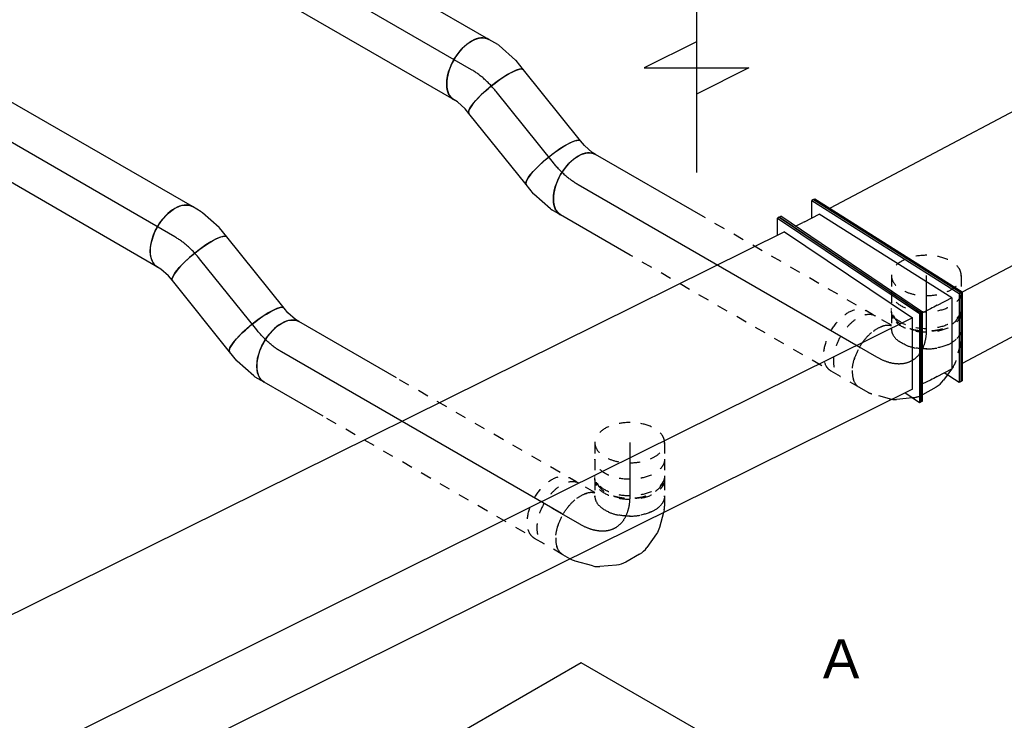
# Model space of a CAD drawing. Extents: x -138812 to 250702, y -18987 to 104055.
# Tile 19 of 193: x 12670 to 14927, y 23273 to 24878. Entities that reach past the tile are written whole.
import ezdxf
from ezdxf.enums import TextEntityAlignment as Align

# ---------------------------------------------------------------- set-up
doc = ezdxf.new("R2010")
doc.units = 0
doc.header["$LTSCALE"] = 50
doc.linetypes.add('CENTER2', pattern=[28.575, 19.05, -3.175, 3.175, -3.175])
doc.linetypes.add('STREEPJES', pattern=[0.1, 0.05, -0.05])
doc.layers.get('0').update_dxf_attribs({"linetype": 'CONTINUOUS'})
for name, color, linetype in [('lMcht retour bestaand_PR', 1, 'CONTINUOUS'), ('lucht retour bestaand', 8, 'CONTINUOUS'), ('WL570---_RETOUR', 112, 'CONTINUOUS'), ('WL570---_RETOUR_HL', 8, 'CONTINUOUS'), ('WL570---_RETOUR_RST', 2, 'CONTINUOUS'), ('WL570---_RETOUR_RST_HL', 1, 'CONTINUOUS'), ('WM570---_RETOUR_PR', 1, 'CONTINUOUS'), ('WM570---_RETOUR_RST_PR', 1, 'CONTINUOUS')]:
    doc.layers.add(name, color=color, linetype=linetype)
doc.styles.add('BURO-018', font='ARIAL.TTF', dxfattribs={"height": 90})

# ---------------------------------------------------------------- blocks, each defined once
blk = doc.blocks.new('*U705')
at = {"color": 0, "ltscale": 10}
for p, q in [((-147.3, 82.8, -3000), (-51.8, 263.3, -3000)), ((-143.1, 82.8, -3000), (-47.6, 263.3, -3000)), ((-51.8, 263.3, -3000), (-47.6, 263.3, -3000)), ((-47.6, 263.3, -3000), (-27.3, 227.9, -3000)), ((1763, 82.8, -3000), (1858.5, 263.3, -3000)), ((1767.2, 82.8, -3000), (1862.6, 263.3, -3000)), ((1862.6, 263.3, -3000), (1858.5, 263.3, -3000)), ((-47.2, 227.9, -3000), (-123.6, 83.6, -3000)), ((-47.2, 227.9, -3000), (1839.8, 227.9, -3000)), ((-147.3, 82.8, -3000), (-143.1, 82.8, -3000)), ((51.8, -263.3, -3000), (-147.3, 82.8, -3000)), ((56, -263.3, -3000), (-143.1, 82.8, -3000)), ((55.6, -227.9, -3000), (-123.6, 83.6, -3000)), ((-123.6, 83.6, -3000), (1763.4, 83.6, -3000)), ((1767.2, 82.8, -3000), (1763, 82.8, -3000)), ((1962.1, -263.3, -3000), (1763, 82.8, -3000)), ((1966.2, -263.3, -3000), (1767.2, 82.8, -3000)), ((55.6, -227.9, -3000), (1941.7, -227.9, -3000)), ((74.7, -227.9, -3000), (56, -263.3, -3000)), ((51.8, -263.3, -3000), (56, -263.3, -3000)), ((1966.2, -263.3, -3000), (1962.1, -263.3, -3000))]:
    blk.add_line(p, q, dxfattribs=at)
at = {"layer": 'lMcht retour bestaand_PR', "color": 1, "style": 'BURO-018'}
blk.add_attdef('POSNR', text='', height=90, dxfattribs=at).set_placement((0, 0), align=Align.MIDDLE)
blk = doc.blocks.new('*U847')
at = {"color": 8, "linetype": 'STREEPJES', "ltscale": 10}
for p, q in [((0, 80, -3772.5), (75.4, 80, -3772.5)), ((7.9, -80, -3772.5), (75.4, -80, -3772.5))]:
    blk.add_line(p, q, dxfattribs=at)
blk.add_ellipse((0, 0, -3772.5), major_axis=(0, 80), ratio=0.57735, start_param=3.301141, end_param=6.283185, dxfattribs=at)
at = {"color": 8, "linetype": 'STREEPJES', "ltscale": 10, "extrusion": (6.29482e-17, -2.77556e-17, -1)}
blk.add_ellipse((75.4, 0, -3772.5), major_axis=(0, 80), ratio=0.57735, start_param=0, end_param=3.141593, dxfattribs=at)
at = {"layer": 'WL570---_RETOUR_HL', "linetype": 'CENTER2'}
blk.add_line((0, 0, -3772.5), (75.4, 0, -3772.5), dxfattribs=at)
at = {"layer": 'WM570---_RETOUR_PR', "color": 1, "style": 'BURO-018'}
blk.add_attdef('POSNR', text='', height=90, dxfattribs=at).set_placement((0, 0), align=Align.MIDDLE)
blk = doc.blocks.new('*U848')
at = {"color": 8, "linetype": 'STREEPJES', "ltscale": 10}
for p, q in [((-154.3, 76, -3864.9), (-162.5, 76, -3864.9)), ((-130.6, 80, -3864.9), (-107.4, 80, -3864.9)), ((-98.6, 78.8, -3864.9), (-58.1, 68, -3864.9)), ((-43.6, 61.2, -3864.9), (-24.7, 47.9, -3864.9)), ((27.8, -30.5, -3864.9), (27.9, -31.7, -3864.9)), ((-154.3, -76, -3864.9), (-162.5, -76, -3864.9)), ((29.8, -84.3, -3864.9), (19, -124.8, -3864.9)), ((15.6, -133, -3864.9), (4, -153.1, -3864.9))]:
    blk.add_line(p, q, dxfattribs=at)
at = {"color": 0, "ltscale": 10}
for p, q in [((-24.7, 47.9, -3864.9), (-12.5, 39.3, -3864.9)), ((2.8, 22.7, -3864.9), (20.8, -8.6, -3864.9)), ((27.9, -31.7, -3864.9), (31.2, -68.4, -3864.9))]:
    blk.add_line(p, q, dxfattribs=at)
at = {"color": 8, "linetype": 'STREEPJES', "ltscale": 10}
for centre, major_axis, ratio, start_param, end_param in [((-168.8, 0, -3864.9), (0, 76), 0.57735, 3.34014, 6.084638), ((-130.6, 0, -3864.9), (0, 80), 0.57735, 3.141593, 6.283185), ((-113.4, 0, -3864.9), (10.5, 79.7), 0.646887, 6.198226, 6.368145), ((-49, -69.5, -3864.9), (-80.2, 6.9), 0.750739, 3.009293, 3.092039)]:
    blk.add_ellipse(centre, major_axis=major_axis, ratio=ratio, start_param=start_param, end_param=end_param, dxfattribs=at)
at = {"color": 8, "linetype": 'STREEPJES', "ltscale": 10, "extrusion": (5.55112e-17, -1.11022e-16, -1)}
for centre, major_axis, ratio, start_param, end_param in [((-84.7, -7.7, -3864.9), (-34.1, -73), 0.750739, 3.009293, 3.273893), ((-51.3, -43.7, -3864.9), (76.9, 24.3), 0.803023, 6.107746, 6.458625), ((-65.3, -113.1, -3864.9), (69.3, -40), 0.57735, 0, 2.982045), ((-56.7, -98.2, -3864.9), (74.3, -30.8), 0.646887, 6.198226, 6.368145)]:
    blk.add_ellipse(centre, major_axis=major_axis, ratio=ratio, start_param=start_param, end_param=end_param, dxfattribs=at)
at = {"color": 0, "ltscale": 10}
for centre, major_axis, ratio, start_param, end_param in [((-63.5, -22.6, -3864.9), (59.5, 54.4), 0.803023, 6.107746, 6.458625), ((-49, -69.5, -3864.9), (-80.2, 6.9), 0.750739, 3.092039, 3.273893)]:
    blk.add_ellipse(centre, major_axis=major_axis, ratio=ratio, start_param=start_param, end_param=end_param, dxfattribs=at)
at = {"layer": 'WL570---_RETOUR_HL', "linetype": 'CENTER2', "extrusion": (5.55112e-17, -1.11022e-16, -1)}
blk.add_ellipse((-196, -113.1, -3864.9), major_axis=(-138.6, -80), ratio=0.57735, start_param=2.356194, end_param=3.926991, dxfattribs=at)
at = {"layer": 'WM570---_RETOUR_PR', "color": 1, "style": 'BURO-018'}
blk.add_attdef('POSNR', text='', height=90, dxfattribs=at).set_placement((0, 0), align=Align.MIDDLE)
blk = doc.blocks.new('*U849')
at = {"color": 8, "linetype": 'STREEPJES', "ltscale": 10}
for p, q in [((-42.2, 80, -3987.1), (-4.1, 80, -3987.1)), ((4.1, 80, -3987.1), (42.2, 80, -3987.1)), ((-42.2, -80, -3987.1), (-4.1, -80, -3987.1)), ((4.1, -80, -3987.1), (42.2, -80, -3987.1))]:
    blk.add_line(p, q, dxfattribs=at)
at = {"color": 8, "linetype": 'STREEPJES', "ltscale": 10, "extrusion": (5.55112e-17, -1.11022e-16, -1)}
for centre, major_axis, start_param, end_param in [((-42.2, 0, -3987.1), (0, 80), 0, 3.141593), ((-4.1, 0, -3987.1), (0, 80), 0, 3.141593), ((4.1, 0, -3987.1), (0, 80), 0, 3.230096), ((4.1, 0, -3987.1), (0, 80), 6.194681, 6.280044), ((4.1, 0, -3987.1), (0, 76), 0.198548, 2.943045), ((42.2, 0, -3987.1), (0, 80), 0, 3.141593)]:
    blk.add_ellipse(centre, major_axis=major_axis, ratio=0.57735, start_param=start_param, end_param=end_param, dxfattribs=at)
at = {"layer": 'WL570---_RETOUR_HL', "linetype": 'CENTER2'}
blk.add_line((-42.2, 0, -3987.1), (42.2, 0, -3987.1), dxfattribs=at)
at = {"layer": 'WM570---_RETOUR_PR', "color": 1, "style": 'BURO-018'}
blk.add_attdef('POSNR', text='', height=90, dxfattribs=at).set_placement((0, 0), align=Align.MIDDLE)
blk = doc.blocks.new('*U850')
at = {"color": 8, "linetype": 'STREEPJES', "ltscale": 10}
for p, q in [((0, 80, -4043.6), (37.7, 80, -4043.6)), ((0, -80, -4043.6), (37.7, -80, -4043.6))]:
    blk.add_line(p, q, dxfattribs=at)
for start_param, end_param in [(0, 3.141593), (3.141593, 6.283185)]:
    blk.add_ellipse((0, 0, -4043.6), major_axis=(0, 80), ratio=0.57735, start_param=start_param, end_param=end_param, dxfattribs=at)
at = {"color": 8, "linetype": 'STREEPJES', "ltscale": 10, "extrusion": (-8.32667e-17, -5.55112e-17, -1)}
blk.add_ellipse((37.7, 0, -4043.6), major_axis=(0, 80), ratio=0.57735, start_param=0, end_param=3.141593, dxfattribs=at)
at = {"layer": 'WL570---_RETOUR_HL', "linetype": 'CENTER2'}
blk.add_line((0, 0, -4043.6), (37.7, 0, -4043.6), dxfattribs=at)
at = {"layer": 'WM570---_RETOUR_PR', "color": 1, "style": 'BURO-018'}
blk.add_attdef('POSNR', text='', height=90, dxfattribs=at).set_placement((0, 0), align=Align.MIDDLE)
blk = doc.blocks.new('*U861')
at = {"color": 0, "ltscale": 10}
for p, q in [((-194.4, 82.8, -4297.2), (-99, 263.3, -4297.2)), ((-190.3, 82.8, -4297.2), (-94.8, 263.3, -4297.2)), ((-99, 263.3, -4297.2), (-94.8, 263.3, -4297.2)), ((-0.8, 261.9, -4297.2), (-96.2, 81.5, -4297.2)), ((-94.8, 263.3, -4297.2), (-74.5, 227.9, -4297.2)), ((3.5, 261.8, -4297.2), (-92, 81.4, -4297.2)), ((3.5, 261.8, -4297.2), (-0.8, 261.9, -4297.2)), ((-170.8, 83.6, -4297.2), (-94.4, 227.9, -4297.2)), ((-56.9, 227.9, -4297.2), (-94.4, 227.9, -4297.2)), ((-39.2, 227.7, -4297.2), (-19.2, 227.1, -4297.2)), ((-194.4, 82.8, -4297.2), (-190.3, 82.8, -4297.2)), ((4.6, -263.3, -4297.2), (-194.4, 82.8, -4297.2)), ((8.8, -263.3, -4297.2), (-190.3, 82.8, -4297.2)), ((-170.8, 83.6, -4297.2), (8.4, -227.9, -4297.2)), ((-170.8, 83.6, -4297.2), (-133.2, 83.6, -4297.2)), ((-115.6, 83.3, -4297.2), (-95.6, 82.7, -4297.2)), ((-92, 81.4, -4297.2), (-96.2, 81.5, -4297.2)), ((-96.2, 81.5, -4297.2), (88.2, -264.4, -4297.2)), ((-92, 81.4, -4297.2), (92.4, -264.5, -4297.2)), ((45.9, -227.9, -4297.2), (8.4, -227.9, -4297.2)), ((27.5, -227.9, -4297.2), (8.8, -263.3, -4297.2)), ((69, -228.5, -4297.2), (50.3, -228, -4297.2)), ((4.6, -263.3, -4297.2), (8.8, -263.3, -4297.2)), ((92.4, -264.5, -4297.2), (88.2, -264.4, -4297.2))]:
    blk.add_line(p, q, dxfattribs=at)
at = {"color": 0, "ltscale": 10, "extrusion": (4.43261e-17, 1.02151e-16, -1)}
for centre, major_axis in [((182.1, -187.6, -4297.2), (-530.6, 280.7)), ((105.7, -331.9, -4297.2), (-530.6, 280.7)), ((105.7, -331.9, -4297.2), (-132.8, 70.3))]:
    blk.add_ellipse(centre, major_axis=major_axis, ratio=0.57735, start_param=0.829043, end_param=0.863949, dxfattribs=at)
at = {"layer": 'lMcht retour bestaand_PR', "color": 1, "style": 'BURO-018'}
blk.add_attdef('POSNR', text='', height=90, dxfattribs=at).set_placement((0, 0), align=Align.MIDDLE)
blk = doc.blocks.new('*U882')
at = {"ltscale": 10}
blk.add_hatch(color=0, dxfattribs=at).paths.add_polyline_path([(49, 0), (169, 30), (169, -30)])
at = {"color": 0, "ltscale": 10}
for p, q in [((0, 124, -1926.4), (24.5, 124, -1926.4)), ((409, -120, -1926.4), (409, 120, -1926.4)), ((409, 120, -1926.4), (469, 0, -1926.4)), ((-40.8, 100, -1926.4), (0, 100, -1926.4)), ((49, 0, -1926.4), (649, 0, -1926.4)), ((349, 0, -1926.4), (409, -120, -1926.4)), ((-40.8, -100, -1926.4), (0, -100, -1926.4)), ((0, -124, -1926.4), (24.5, -124, -1926.4))]:
    blk.add_line(p, q, dxfattribs=at)
for centre, major_axis, start_param, end_param in [((0, 0, -1926.4), (0, 124), 0, 0.633152), ((0, 0, -1926.4), (0, 124), 3.141593, 6.283185), ((-40.8, 0, -1926.4), (0, 100), 0, 0.215214), ((-40.8, 0, -1926.4), (0, 100), 3.141593, 6.283185), ((-40.8, 0, -1926.4), (0, 100), 2.926378, 3.141593), ((0, 0, -1926.4), (0, 124), 2.508441, 3.141593)]:
    blk.add_ellipse(centre, major_axis=major_axis, ratio=0.57735, start_param=start_param, end_param=end_param, dxfattribs=at)
at = {"color": 0, "ltscale": 10, "extrusion": (5.55112e-17, -1.11022e-16, -1)}
for centre, major_axis in [((24.5, 0, -1926.4), (0, 124)), ((0, 0, -1926.4), (0, 100))]:
    blk.add_ellipse(centre, major_axis=major_axis, ratio=0.57735, start_param=0, end_param=3.141593, dxfattribs=at)
at = {"layer": 'WL570---_RETOUR_RST', "color": 1, "style": 'BURO-018'}
for tag in ['MC', 'Q']:
    blk.add_attdef(tag, text='', height=90, dxfattribs=at).set_placement((0, 0), align=Align.MIDDLE)
at = {"layer": 'WM570---_RETOUR_RST_PR', "color": 1, "style": 'BURO-018'}
blk.add_attdef('POSNR', text='', height=90, dxfattribs=at).set_placement((0, 0), align=Align.MIDDLE)
blk = doc.blocks.new('*U915')
at = {"color": 0, "ltscale": 10}
for p, q in [((0, 80, -3100.2), (757, 80, -3100.2)), ((0, -80, -3100.2), (757, -80, -3100.2))]:
    blk.add_line(p, q, dxfattribs=at)
blk.add_ellipse((0, 0, -3100.2), major_axis=(0, 80), ratio=0.57735, start_param=3.141593, end_param=6.283185, dxfattribs=at)
at = {"layer": 'WL570---_RETOUR_HL', "linetype": 'CENTER2'}
blk.add_line((0, 0, -3100.2), (757, 0, -3100.2), dxfattribs=at)
at = {"layer": 'WM570---_RETOUR_PR', "color": 1, "style": 'BURO-018'}
blk.add_attdef('POSNR', text='', height=90, dxfattribs=at).set_placement((0, 0), align=Align.MIDDLE)
blk = doc.blocks.new('*U916')
at = {"color": 8, "linetype": 'STREEPJES', "ltscale": 10}
for p, q in [((0, 80, -3737.2), (557.2, 80, -3737.2)), ((0, -80, -3737.2), (456.1, -80, -3737.2))]:
    blk.add_line(p, q, dxfattribs=at)
at = {"color": 0, "ltscale": 10}
for p, q in [((557.2, 80, -3737.2), (741.1, 80, -3737.2)), ((456.1, -80, -3737.2), (741.1, -80, -3737.2))]:
    blk.add_line(p, q, dxfattribs=at)
at = {"color": 8, "linetype": 'STREEPJES', "ltscale": 10}
blk.add_ellipse((0, 0, -3737.2), major_axis=(0, 80), ratio=0.57735, start_param=3.141593, end_param=6.283185, dxfattribs=at)
at = {"color": 0, "ltscale": 10, "extrusion": (7.43708e-18, -5.9805e-17, -1)}
blk.add_ellipse((741.1, 0, -3737.2), major_axis=(0, 80), ratio=0.57735, start_param=0, end_param=3.141593, dxfattribs=at)
at = {"layer": 'WL570---_RETOUR_HL', "linetype": 'CENTER2'}
blk.add_line((0, 0, -3737.2), (741.1, 0, -3737.2), dxfattribs=at)
at = {"layer": 'WM570---_RETOUR_PR', "color": 1, "style": 'BURO-018'}
blk.add_attdef('POSNR', text='', height=90, dxfattribs=at).set_placement((0, 0), align=Align.MIDDLE)
blk = doc.blocks.new('*U917')
at = {"color": 0, "ltscale": 10}
for p, q in [((-35, 80, -3188.4), (-11.7, 80, -3188.4)), ((-7.7, 79.6, -3188.4), (41.9, 69.4, -3188.4)), ((41.9, 69.4, -3188.4), (43.2, 69.1, -3188.4)), ((43.2, 69.1, -3188.4), (68, 59.4, -3188.4)), ((-35, -80, -3188.4), (-25.9, -80, -3188.4)), ((-25.9, -80, -3188.4), (-2.8, -84.7, -3188.4)), ((-2.8, -84.7, -3188.4), (10.2, -89.8, -3188.4))]:
    blk.add_line(p, q, dxfattribs=at)
for centre, major_axis, ratio, start_param, end_param in [((-35, 0, -3188.4), (0, 80), 0.57735, 3.141593, 6.283185), ((-17.8, 0, -3188.4), (8.1, 79.9), 0.497511, 6.232846, 6.333525)]:
    blk.add_ellipse(centre, major_axis=major_axis, ratio=ratio, start_param=start_param, end_param=end_param, dxfattribs=at)
at = {"color": 0, "ltscale": 10, "extrusion": (1.23904e-16, 7.43708e-18, -1)}
blk.add_ellipse((39.1, -15.2, -3188.4), major_axis=(28.9, 74.6), ratio=0.211325, start_param=0, end_param=3.141593, dxfattribs=at)
at = {"layer": 'WL570---_RETOUR_HL', "linetype": 'CENTER2', "extrusion": (1.23904e-16, 7.43708e-18, -1)}
blk.add_ellipse((30.3, -113.2, -3188.4), major_axis=(138.7, -80.1), ratio=0.57735, start_param=3.926991, end_param=4.45059, dxfattribs=at)
at = {"layer": 'WM570---_RETOUR_PR', "color": 1, "style": 'BURO-018'}
blk.add_attdef('POSNR', text='', height=90, dxfattribs=at).set_placement((0, 0), align=Align.MIDDLE)
blk = doc.blocks.new('*U918')
at = {"color": 0, "ltscale": 10}
for p, q in [((0, 80, -3179.3), (209.4, 80, -3179.3)), ((0, -80, -3179.3), (209.4, -80, -3179.3))]:
    blk.add_line(p, q, dxfattribs=at)
blk.add_ellipse((0, 0, -3179.3), major_axis=(0, 80), ratio=0.211325, start_param=3.141593, end_param=6.283185, dxfattribs=at)
at = {"color": 0, "ltscale": 10, "extrusion": (0, 0, -1)}
blk.add_ellipse((209.4, 0, -3179.3), major_axis=(0, 80), ratio=0.211325, start_param=0, end_param=3.141593, dxfattribs=at)
at = {"layer": 'WL570---_RETOUR_HL', "linetype": 'CENTER2'}
blk.add_line((0, 0, -3179.3), (209.4, 0, -3179.3), dxfattribs=at)
at = {"layer": 'WM570---_RETOUR_PR', "color": 1, "style": 'BURO-018'}
blk.add_attdef('POSNR', text='', height=90, dxfattribs=at).set_placement((0, 0), align=Align.MIDDLE)
blk = doc.blocks.new('*U919')
at = {"color": 0, "ltscale": 10}
for p, q in [((-41.9, 80, -3125), (-28.1, 80, -3125)), ((-28.1, 80, -3125), (-4.8, 84, -3125)), ((-4.8, 84, -3125), (3.7, 87.3, -3125)), ((39.9, -70.3, -3125), (61.6, -61.9, -3125)), ((-41.9, -80, -3125), (-15.2, -80, -3125)), ((-15.2, -80, -3125), (-13.9, -79.9, -3125)), ((-13.9, -79.9, -3125), (36, -71.4, -3125))]:
    blk.add_line(p, q, dxfattribs=at)
at = {"color": 0, "ltscale": 10, "extrusion": (1.31461e-17, 6.06551e-17, -1)}
for centre, major_axis, ratio, start_param, end_param in [((32.7, 12.7, -3125), (-28.9, 74.6), 0.57735, 0, 3.141593), ((16.6, 6.4, -3125), (21.4, -77.4), 0.497511, 6.232846, 6.333525)]:
    blk.add_ellipse(centre, major_axis=major_axis, ratio=ratio, start_param=start_param, end_param=end_param, dxfattribs=at)
at = {"color": 0, "ltscale": 10}
blk.add_ellipse((-41.9, 0, -3125), major_axis=(0, 80), ratio=0.211325, start_param=3.141593, end_param=6.283185, dxfattribs=at)
at = {"layer": 'WL570---_RETOUR_HL', "linetype": 'CENTER2'}
blk.add_ellipse((-69.2, 94.6, -3125), major_axis=(158.2, -24.5), ratio=0.57735, start_param=4.974188, end_param=5.497787, dxfattribs=at)
at = {"layer": 'WM570---_RETOUR_PR', "color": 1, "style": 'BURO-018'}
blk.add_attdef('POSNR', text='', height=90, dxfattribs=at).set_placement((0, 0), align=Align.MIDDLE)
blk = doc.blocks.new('*U960')
at = {"color": 0, "ltscale": 10}
for p, q in [((-276.4, 331.6, -5636.7), (-417.2, 87.7, -5636.7)), ((191.5, 331.6, -5636.7), (-276.4, 331.6, -5636.7)), ((-42.5, -73.5, -5636.7), (-276.4, 331.6, -5636.7)), ((425.4, -73.5, -5636.7), (191.5, 331.6, -5636.7)), ((-440.9, 77.8, -5636.7), (-438.9, 81.3, -5636.7)), ((-440.9, 77.8, -5636.7), (-198, -342.9, -5636.7)), ((-413.6, 81.3, -5636.7), (-438.9, 81.3, -5636.7)), ((-438.9, 81.3, -5636.7), (-196, -339.4, -5636.7)), ((-417.2, 87.7, -5636.7), (-183.3, -317.5, -5636.7)), ((-183.3, -317.5, -5636.7), (-42.5, -73.5, -5636.7)), ((425.4, -73.5, -5636.7), (-42.5, -73.5, -5636.7)), ((284.5, -317.5, -5636.7), (425.4, -73.5, -5636.7)), ((-183.3, -317.5, -5636.7), (284.5, -317.5, -5636.7)), ((289.9, -339.4, -5636.7), (277.2, -317.5, -5636.7)), ((-196, -339.4, -5636.7), (-198, -342.9, -5636.7)), ((-198, -342.9, -5636.7), (287.8, -342.9, -5636.7)), ((-196, -339.4, -5636.7), (289.9, -339.4, -5636.7)), ((287.8, -342.9, -5636.7), (289.9, -339.4, -5636.7))]:
    blk.add_line(p, q, dxfattribs=at)
at = {"color": 8, "linetype": 'STREEPJES', "ltscale": 10}
for q in [(-20.7, 205.6, -5636.7), (23.5, 217.4, -5636.7), (81.3, 205.6, -5636.7), (-39.4, 173.2, -5636.7), (137.4, 173.2, -5636.7), (-27.6, 129, -5636.7), (11.6, 84.9, -5636.7), (67.7, 52.5, -5636.7), (125.5, 40.7, -5636.7), (169.7, 52.5, -5636.7), (188.4, 84.9, -5636.7), (176.6, 129, -5636.7)]:
    blk.add_line((74.5, 129, -5636.7), q, dxfattribs=at)
at = {"color": 0, "ltscale": 10}
blk.add_ellipse((74.5, 129, -5636.7), major_axis=(108.3, -62.5), ratio=0.57735, dxfattribs=at)
at = {"layer": 'WL570---_RETOUR_RST_HL', "linetype": 'CENTER2'}
blk.add_circle((0, 0, -5636.7), 0.075, dxfattribs=at)
at = {"layer": 'WL570---_RETOUR_RST', "color": 1, "style": 'BURO-018'}
for tag in ['MC', 'Q']:
    blk.add_attdef(tag, text='', height=90, dxfattribs=at).set_placement((0, 0), align=Align.MIDDLE)
at = {"layer": 'WM570---_RETOUR_RST_PR', "color": 1, "style": 'BURO-018'}
blk.add_attdef('POSNR', text='', height=90, dxfattribs=at).set_placement((0, 0), align=Align.MIDDLE)
blk = doc.blocks.new('*U1016')
at = {"color": 0, "ltscale": 10}
for p, q in [((-142.6, 79, -4327.2), (-51.9, 261.9, -4327.2)), ((-138.4, 79, -4327.2), (-47.7, 261.9, -4327.2)), ((-51.9, 261.9, -4327.2), (-47.7, 261.9, -4327.2)), ((-47.7, 261.9, -4327.2), (-27.5, 226.6, -4327.2)), ((-47.1, 226.6, -4327.2), (-119.6, 80.2, -4327.2)), ((-47.1, 226.6, -4327.2), (2023.5, 226.6, -4327.2)), ((-142.6, 79, -4327.2), (-138.4, 79, -4327.2)), ((51.9, -261.9, -4327.2), (-142.6, 79, -4327.2)), ((56.2, -261.9, -4327.2), (-138.4, 79, -4327.2)), ((55.5, -226.6, -4327.2), (-119.6, 80.2, -4327.2)), ((-119.6, 80.2, -4327.2), (2301.1, 80.2, -4327.2)), ((55.5, -226.6, -4327.2), (2474.8, -226.6, -4327.2)), ((73.7, -226.6, -4327.2), (56.2, -261.9, -4327.2)), ((51.9, -261.9, -4327.2), (56.2, -261.9, -4327.2))]:
    blk.add_line(p, q, dxfattribs=at)
at = {"layer": 'lMcht retour bestaand_PR', "color": 1, "style": 'BURO-018'}
blk.add_attdef('POSNR', text='', height=90, dxfattribs=at).set_placement((0, 0), align=Align.MIDDLE)
blk = doc.blocks.new('*U1119')
at = {"color": 8, "linetype": 'STREEPJES', "ltscale": 10}
for p, q in [((0, 80, -4314.4), (75.4, 80, -4314.4)), ((7.9, -80, -4314.4), (75.4, -80, -4314.4))]:
    blk.add_line(p, q, dxfattribs=at)
blk.add_ellipse((0, 0, -4314.4), major_axis=(0, 80), ratio=0.57735, start_param=3.301141, end_param=6.283185, dxfattribs=at)
at = {"color": 8, "linetype": 'STREEPJES', "ltscale": 10, "extrusion": (6.29482e-17, -2.77556e-17, -1)}
blk.add_ellipse((75.4, 0, -4314.4), major_axis=(0, 80), ratio=0.57735, start_param=0, end_param=3.141593, dxfattribs=at)
at = {"layer": 'WL570---_RETOUR_HL', "linetype": 'CENTER2'}
blk.add_line((0, 0, -4314.4), (75.4, 0, -4314.4), dxfattribs=at)
at = {"layer": 'WM570---_RETOUR_PR', "color": 1, "style": 'BURO-018'}
blk.add_attdef('POSNR', text='', height=90, dxfattribs=at).set_placement((0, 0), align=Align.MIDDLE)
blk = doc.blocks.new('*U1120')
at = {"color": 8, "linetype": 'STREEPJES', "ltscale": 10}
for p, q in [((-154.3, 76, -4406.7), (-162.5, 76, -4406.7)), ((-130.6, 80, -4406.7), (-107.4, 80, -4406.7)), ((-98.6, 78.8, -4406.7), (-93, 77.3, -4406.7)), ((-154.3, -76, -4406.7), (-162.5, -76, -4406.7)), ((13.3, -137, -4406.7), (4, -153.1, -4406.7))]:
    blk.add_line(p, q, dxfattribs=at)
at = {"color": 0, "ltscale": 10}
for p, q in [((-93, 77.3, -4406.7), (-58.1, 68, -4406.7)), ((-43.6, 61.2, -4406.7), (-12.5, 39.3, -4406.7)), ((2.8, 22.7, -4406.7), (21, -8.9, -4406.7)), ((27.8, -30.5, -4406.7), (31.2, -68.4, -4406.7)), ((29.8, -84.3, -4406.7), (19, -124.8, -4406.7)), ((15.6, -133, -4406.7), (13.3, -137, -4406.7))]:
    blk.add_line(p, q, dxfattribs=at)
at = {"color": 8, "linetype": 'STREEPJES', "ltscale": 10}
for centre, major_axis, ratio, start_param, end_param in [((-168.8, 0, -4406.7), (0, 76), 0.57735, 3.34014, 6.084638), ((-130.6, 0, -4406.7), (0, 80), 0.57735, 3.141593, 6.283185), ((-113.4, 0, -4406.7), (10.5, 79.7), 0.646887, 6.198226, 6.368145)]:
    blk.add_ellipse(centre, major_axis=major_axis, ratio=ratio, start_param=start_param, end_param=end_param, dxfattribs=at)
at = {"color": 0, "ltscale": 10, "extrusion": (5.55112e-17, -1.11022e-16, -1)}
for centre, major_axis, ratio, start_param, end_param in [((-84.7, -7.7, -4406.7), (-34.1, -73), 0.750739, 3.009293, 3.273893), ((-51.3, -43.7, -4406.7), (76.9, 24.3), 0.803023, 6.107746, 6.458625), ((-56.7, -98.2, -4406.7), (74.3, -30.8), 0.646887, 6.198226, 6.368145)]:
    blk.add_ellipse(centre, major_axis=major_axis, ratio=ratio, start_param=start_param, end_param=end_param, dxfattribs=at)
at = {"color": 0, "ltscale": 10}
for centre, major_axis, ratio, start_param, end_param in [((-63.5, -22.6, -4406.7), (59.5, 54.4), 0.803023, 6.107746, 6.458625), ((-49, -69.5, -4406.7), (-80.2, 6.9), 0.750739, 3.009293, 3.273893)]:
    blk.add_ellipse(centre, major_axis=major_axis, ratio=ratio, start_param=start_param, end_param=end_param, dxfattribs=at)
at = {"color": 8, "linetype": 'STREEPJES', "ltscale": 10, "extrusion": (5.55112e-17, -1.11022e-16, -1)}
blk.add_ellipse((-65.3, -113.1, -4406.7), major_axis=(69.3, -40), ratio=0.57735, start_param=0, end_param=2.982045, dxfattribs=at)
at = {"layer": 'WL570---_RETOUR_HL', "linetype": 'CENTER2', "extrusion": (5.55112e-17, -1.11022e-16, -1)}
blk.add_ellipse((-196, -113.1, -4406.7), major_axis=(-138.6, -80), ratio=0.57735, start_param=2.356194, end_param=3.926991, dxfattribs=at)
at = {"layer": 'WM570---_RETOUR_PR', "color": 1, "style": 'BURO-018'}
blk.add_attdef('POSNR', text='', height=90, dxfattribs=at).set_placement((0, 0), align=Align.MIDDLE)
blk = doc.blocks.new('*U1121')
at = {"color": 8, "linetype": 'STREEPJES', "ltscale": 10}
for p, q in [((-42.2, 80, -4529), (-4.1, 80, -4529)), ((4.1, 80, -4529), (42.2, 80, -4529)), ((-42.2, -80, -4529), (-4.1, -80, -4529)), ((4.1, -80, -4529), (42.2, -80, -4529))]:
    blk.add_line(p, q, dxfattribs=at)
at = {"color": 8, "linetype": 'STREEPJES', "ltscale": 10, "extrusion": (5.55112e-17, -1.11022e-16, -1)}
for centre, major_axis, start_param, end_param in [((-42.2, 0, -4529), (0, 80), 0, 3.141593), ((-4.1, 0, -4529), (0, 80), 0, 3.141593), ((4.1, 0, -4529), (0, 80), 0, 3.230096), ((4.1, 0, -4529), (0, 80), 6.194681, 6.280044), ((4.1, 0, -4529), (0, 76), 0.198548, 2.943045), ((42.2, 0, -4529), (0, 80), 0, 3.141593)]:
    blk.add_ellipse(centre, major_axis=major_axis, ratio=0.57735, start_param=start_param, end_param=end_param, dxfattribs=at)
at = {"layer": 'WL570---_RETOUR_HL', "linetype": 'CENTER2'}
blk.add_line((-42.2, 0, -4529), (42.2, 0, -4529), dxfattribs=at)
at = {"layer": 'WM570---_RETOUR_PR', "color": 1, "style": 'BURO-018'}
blk.add_attdef('POSNR', text='', height=90, dxfattribs=at).set_placement((0, 0), align=Align.MIDDLE)
blk = doc.blocks.new('*U1122')
at = {"color": 8, "linetype": 'STREEPJES', "ltscale": 10}
for p, q in [((0, 80, -4585.5), (37.7, 80, -4585.5)), ((0, -80, -4585.5), (37.7, -80, -4585.5))]:
    blk.add_line(p, q, dxfattribs=at)
for start_param, end_param in [(0, 3.141593), (3.141593, 6.283185)]:
    blk.add_ellipse((0, 0, -4585.5), major_axis=(0, 80), ratio=0.57735, start_param=start_param, end_param=end_param, dxfattribs=at)
at = {"color": 8, "linetype": 'STREEPJES', "ltscale": 10, "extrusion": (0, -1.11022e-16, -1)}
blk.add_ellipse((37.7, 0, -4585.5), major_axis=(0, 80), ratio=0.57735, start_param=0, end_param=3.141593, dxfattribs=at)
at = {"layer": 'WL570---_RETOUR_HL', "linetype": 'CENTER2'}
blk.add_line((0, 0, -4585.5), (37.7, 0, -4585.5), dxfattribs=at)
at = {"layer": 'WM570---_RETOUR_PR', "color": 1, "style": 'BURO-018'}
blk.add_attdef('POSNR', text='', height=90, dxfattribs=at).set_placement((0, 0), align=Align.MIDDLE)
blk = doc.blocks.new('*U1123')
at = {"color": 8, "linetype": 'STREEPJES', "ltscale": 10}
for p, q in [((0, 80, -4279), (584.3, 80, -4279)), ((0, -80, -4279), (483.3, -80, -4279))]:
    blk.add_line(p, q, dxfattribs=at)
at = {"color": 0, "ltscale": 10}
for p, q in [((584.3, 80, -4279), (741.1, 80, -4279)), ((483.3, -80, -4279), (741.1, -80, -4279))]:
    blk.add_line(p, q, dxfattribs=at)
at = {"color": 8, "linetype": 'STREEPJES', "ltscale": 10}
blk.add_ellipse((0, 0, -4279), major_axis=(0, 80), ratio=0.57735, start_param=3.141593, end_param=6.283185, dxfattribs=at)
at = {"color": 0, "ltscale": 10, "extrusion": (7.43708e-18, -5.9805e-17, -1)}
blk.add_ellipse((741.1, 0, -4279), major_axis=(0, 80), ratio=0.57735, start_param=0, end_param=3.141593, dxfattribs=at)
at = {"layer": 'WL570---_RETOUR_HL', "linetype": 'CENTER2'}
blk.add_line((0, 0, -4279), (741.1, 0, -4279), dxfattribs=at)
at = {"layer": 'WM570---_RETOUR_PR', "color": 1, "style": 'BURO-018'}
blk.add_attdef('POSNR', text='', height=90, dxfattribs=at).set_placement((0, 0), align=Align.MIDDLE)
blk = doc.blocks.new('*U1124')
at = {"color": 0, "ltscale": 10}
for p, q in [((0, 80, -3642.1), (757, 80, -3642.1)), ((0, -80, -3642.1), (757, -80, -3642.1))]:
    blk.add_line(p, q, dxfattribs=at)
blk.add_ellipse((0, 0, -3642.1), major_axis=(0, 80), ratio=0.57735, start_param=3.141593, end_param=6.283185, dxfattribs=at)
at = {"layer": 'WL570---_RETOUR_HL', "linetype": 'CENTER2'}
blk.add_line((0, 0, -3642.1), (757, 0, -3642.1), dxfattribs=at)
at = {"layer": 'WM570---_RETOUR_PR', "color": 1, "style": 'BURO-018'}
blk.add_attdef('POSNR', text='', height=90, dxfattribs=at).set_placement((0, 0), align=Align.MIDDLE)
blk = doc.blocks.new('*U1125')
at = {"color": 0, "ltscale": 10}
for p, q in [((-35, 80, -3730.2), (-11.7, 80, -3730.2)), ((-7.7, 79.6, -3730.2), (41.9, 69.4, -3730.2)), ((41.9, 69.4, -3730.2), (43.2, 69.1, -3730.2)), ((43.2, 69.1, -3730.2), (68, 59.4, -3730.2)), ((-35, -80, -3730.2), (-25.9, -80, -3730.2)), ((-25.9, -80, -3730.2), (-2.8, -84.7, -3730.2)), ((-2.8, -84.7, -3730.2), (10.2, -89.8, -3730.2))]:
    blk.add_line(p, q, dxfattribs=at)
for centre, major_axis, ratio, start_param, end_param in [((-35, 0, -3730.2), (0, 80), 0.57735, 3.141593, 6.283185), ((-17.8, 0, -3730.2), (8.1, 79.9), 0.497511, 6.232846, 6.333525)]:
    blk.add_ellipse(centre, major_axis=major_axis, ratio=ratio, start_param=start_param, end_param=end_param, dxfattribs=at)
at = {"color": 0, "ltscale": 10, "extrusion": (1.23904e-16, 7.43708e-18, -1)}
blk.add_ellipse((39.1, -15.2, -3730.2), major_axis=(28.9, 74.6), ratio=0.211325, start_param=0, end_param=3.141593, dxfattribs=at)
at = {"layer": 'WL570---_RETOUR_HL', "linetype": 'CENTER2', "extrusion": (1.23904e-16, 7.43708e-18, -1)}
blk.add_ellipse((30.3, -113.2, -3730.2), major_axis=(138.7, -80.1), ratio=0.57735, start_param=3.926991, end_param=4.45059, dxfattribs=at)
at = {"layer": 'WM570---_RETOUR_PR', "color": 1, "style": 'BURO-018'}
blk.add_attdef('POSNR', text='', height=90, dxfattribs=at).set_placement((0, 0), align=Align.MIDDLE)
blk = doc.blocks.new('*U1126')
at = {"color": 0, "ltscale": 10}
for p, q in [((0, 80, -3721.2), (209.4, 80, -3721.2)), ((0, -80, -3721.2), (209.4, -80, -3721.2))]:
    blk.add_line(p, q, dxfattribs=at)
blk.add_ellipse((0, 0, -3721.2), major_axis=(0, 80), ratio=0.211325, start_param=3.141593, end_param=6.283185, dxfattribs=at)
at = {"color": 0, "ltscale": 10, "extrusion": (0, 0, -1)}
blk.add_ellipse((209.4, 0, -3721.2), major_axis=(0, 80), ratio=0.211325, start_param=0, end_param=3.141593, dxfattribs=at)
at = {"layer": 'WL570---_RETOUR_HL', "linetype": 'CENTER2'}
blk.add_line((0, 0, -3721.2), (209.4, 0, -3721.2), dxfattribs=at)
at = {"layer": 'WM570---_RETOUR_PR', "color": 1, "style": 'BURO-018'}
blk.add_attdef('POSNR', text='', height=90, dxfattribs=at).set_placement((0, 0), align=Align.MIDDLE)
blk = doc.blocks.new('*U1127')
at = {"color": 0, "ltscale": 10}
for p, q in [((-41.9, 80, -3666.9), (-28.1, 80, -3666.9)), ((-28.1, 80, -3666.9), (-4.8, 84, -3666.9)), ((-4.8, 84, -3666.9), (3.7, 87.3, -3666.9)), ((39.9, -70.3, -3666.9), (61.6, -61.9, -3666.9)), ((-41.9, -80, -3666.9), (-15.2, -80, -3666.9)), ((-15.2, -80, -3666.9), (-13.9, -79.9, -3666.9)), ((-13.9, -79.9, -3666.9), (36, -71.4, -3666.9))]:
    blk.add_line(p, q, dxfattribs=at)
at = {"color": 0, "ltscale": 10, "extrusion": (1.31461e-17, 6.06551e-17, -1)}
for centre, major_axis, ratio, start_param, end_param in [((32.7, 12.7, -3666.9), (-28.9, 74.6), 0.57735, 0, 3.141593), ((16.6, 6.4, -3666.9), (21.4, -77.4), 0.497511, 6.232846, 6.333525)]:
    blk.add_ellipse(centre, major_axis=major_axis, ratio=ratio, start_param=start_param, end_param=end_param, dxfattribs=at)
at = {"color": 0, "ltscale": 10}
blk.add_ellipse((-41.9, 0, -3666.9), major_axis=(0, 80), ratio=0.211325, start_param=3.141593, end_param=6.283185, dxfattribs=at)
at = {"layer": 'WL570---_RETOUR_HL', "linetype": 'CENTER2'}
blk.add_ellipse((-69.2, 94.6, -3666.9), major_axis=(158.2, -24.5), ratio=0.57735, start_param=4.974188, end_param=5.497787, dxfattribs=at)
at = {"layer": 'WM570---_RETOUR_PR', "color": 1, "style": 'BURO-018'}
blk.add_attdef('POSNR', text='', height=90, dxfattribs=at).set_placement((0, 0), align=Align.MIDDLE)

msp = doc.modelspace()

# ---------------------------------------------------------------- block references
at = {"layer": 'lucht retour bestaand'}
for name, p, rotation in [('*U705', (16350.14836, 25152.67358, 3000), 207.8802772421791), ('*U861', (14616.24238, 24235.38167, 4297.24667), 207.8802772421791), ('*U1016', (14573.24101, 24214.17801, 4327.23316), 206.3683201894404)]:
    msp.add_blockref(name, p, dxfattribs=dict(at, rotation=rotation))
at = {"layer": 'WL570---_RETOUR'}
for name, p, rotation in [('*U915', (13705.4143, 24763.84291, 3100.24921), 149.9999999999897), ('*U919', (13735.74918, 24746.32906, 3125.01754), 128.7939768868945), ('*U1124', (13025.63305, 24380.70943, 3642.08178), 149.9999999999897), ('*U918', (13893.19014, 24550.46985, 3179.34916), 128.7939768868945), ('*U917', (13919.46091, 24517.78856, 3188.415), 149.9999999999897), ('*U916', (14591.57915, 24129.74091, 3737.19724), 149.9999999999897), ('*U1127', (13055.96793, 24363.19558, 3666.85011), 128.7939768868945), ('*U1126', (13213.40888, 24167.33637, 3721.18173), 128.7939768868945), ('*U850', (14747.97558, 24292.23273, 4043.64204), 270), ('*U1125', (13239.67966, 24134.65508, 3730.24756), 149.9999999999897), ('*U849', (14747.97558, 24212.29772, 3987.11945), 270), ('*U847', (14634.8385, 24104.76512, 3772.51835), 149.9999999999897), ('*U1123', (13911.7979, 23746.60743, 4279.02981), 149.9999999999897), ('*U848', (14747.97558, 24039.44539, 3864.89439), 270), ('*U1122', (14068.19433, 23909.09925, 4585.4746), 270), ('*U1121', (14068.19433, 23829.16424, 4528.95201), 270), ('*U1119', (13955.05724, 23721.63164, 4314.35092), 149.9999999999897), ('*U1120', (14068.19433, 23656.31191, 4406.72696), 270)]:
    msp.add_blockref(name, p, dxfattribs=dict(at, rotation=rotation))
at = {"layer": 'WL570---_RETOUR_RST'}
ref = msp.add_blockref('*U882', (14221.11075, 25177.00242, 1926.36335), dxfattribs=dict(at, rotation=270))
ref.add_attrib('Q', '230', dxfattribs={"color": 1, "height": 90, "style": 'BURO-018'}).set_placement((13971.11075, 24982.6839), align=Align.MIDDLE)
ref.add_attrib('MC', 'BB', dxfattribs={"color": 1, "height": 90, "style": 'BURO-018'}).set_placement((14471.11075, 24982.6839), align=Align.MIDDLE)
ref = msp.add_blockref('*U960', (13956.999, 23021.86244, 5636.70096), dxfattribs=dict(at, rotation=30.00000000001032))
ref.add_attrib('Q', '435', dxfattribs={"color": 1, "height": 90, "style": 'BURO-018'}).set_placement((14552.72754, 22629.94408), align=Align.MIDDLE)
ref.add_attrib('MC', 'A', dxfattribs={"color": 1, "height": 90, "style": 'BURO-018'}).set_placement((14552.72754, 23413.7808), align=Align.MIDDLE)

doc.saveas('drawing.dxf')
